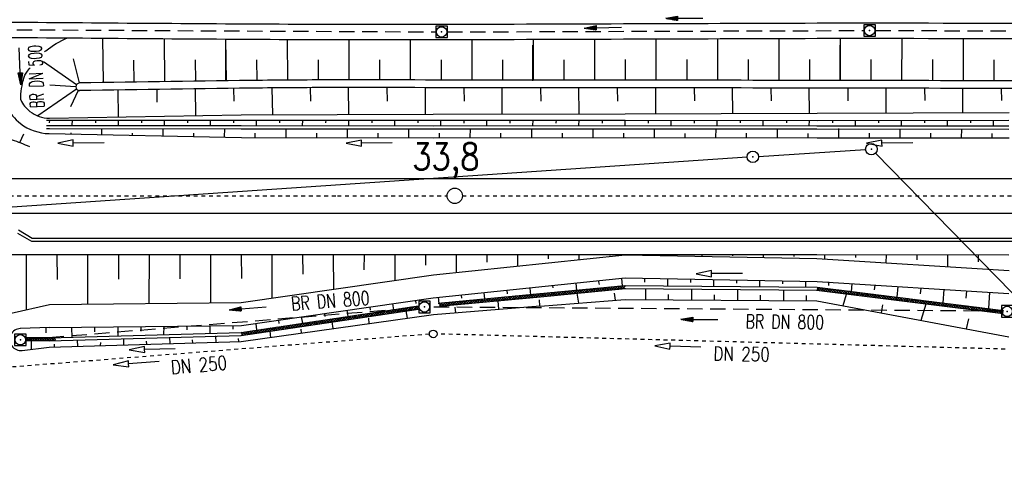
# Model space of a CAD drawing. Extents: x 0 to 1135, y 0 to 420.
# Tile 37 of 79: x 600 to 729, y 142 to 202. Entities that reach past the tile are written whole.
import ezdxf
from ezdxf.enums import TextEntityAlignment as Align

# ---------------------------------------------------------------- set-up
doc = ezdxf.new("R2010")
doc.units = 0
doc.header["$LTSCALE"] = 2
doc.header["$MEASUREMENT"] = 0
for name, pattern in [('ACAD_ISO03W100', [0.5, 0.25, -0.25]), ('ACAD_ISO10W100W', [0.5, 0.25, -0.25]), ('AUSGEZOGEN', [0]), ('GESTRICH-X2', [1.5, 1, -0.5])]:
    doc.linetypes.add(name, pattern=pattern)
doc.layers.get('0').update_dxf_attribs({"color": 8, "linetype": 'AUSGEZOGEN'})
for name, color, linetype in [('Bahnachse', 7, 'CONTINUOUS'), ('BOESCHG', 8, 'AUSGEZOGEN'), ('Boeschungen', 15, 'CONTINUOUS'), ('Dränagesystem', 15, 'CONTINUOUS'), ('FBRTOP', 8, 'AUSGEZOGEN'), ('Gleisachse', 7, 'CONTINUOUS'), ('GRENZL-BAB', 7, 'AUSGEZOGEN'), ('GRENZP-BAB', 7, 'AUSGEZOGEN'), ('Kabelanlagen', 15, 'CONTINUOUS'), ('KANAL', 200, 'GESTRICH-X2'), ('MULDE', 8, 'AUSGEZOGEN'), ('PFEIL', 200, 'CONTINUOUS'), ('PFEILTOP', 8, 'AUSGEZOGEN'), ('SCHSYMBOL', 200, 'AUSGEZOGEN'), ('TEXTO', 200, 'CONTINUOUS'), ('Tiefenentwaesserung_und_Sammell', 15, 'CONTINUOUS')]:
    doc.layers.add(name, color=color, linetype=linetype)
doc.styles.add('ROMANS', font='romans.shx', dxfattribs={"width": 0.8})

# ---------------------------------------------------------------- blocks, each defined once
blk = doc.blocks.new('*X54')
at = {"color": 0, "linetype": 'ByBlock'}
for p, q in [((-2368362, 1373092), (-2368491, 1373221)), ((-2368489, 1373334), (-2368331, 1373492)), ((-2368043, 1373091), (-2368444, 1373492)), ((-2368413, 1373092), (-2368014, 1373491)), ((-2367724, 1373090), (-2368125, 1373491)), ((-2368095, 1373091), (-2367697, 1373490)), ((-2367405, 1373089), (-2367806, 1373490)), ((-2367778, 1373090), (-2367379, 1373489)), ((-2367085, 1373088), (-2367487, 1373489)), ((-2367461, 1373089), (-2367062, 1373488)), ((-2366766, 1373087), (-2367167, 1373488)), ((-2367144, 1373088), (-2366745, 1373487)), ((-2366447, 1373086), (-2366848, 1373487)), ((-2366826, 1373087), (-2366427, 1373486)), ((-2366128, 1373085), (-2366529, 1373486)), ((-2366509, 1373086), (-2366110, 1373485)), ((-2365809, 1373084), (-2366210, 1373485)), ((-2366192, 1373085), (-2365793, 1373484)), ((-2365491, 1373084), (-2365891, 1373485)), ((-2365874, 1373084), (-2365474, 1373485)), ((-2365181, 1373093), (-2365572, 1373484)), ((-2365557, 1373084), (-2365147, 1373494)), ((-2364872, 1373102), (-2365261, 1373491)), ((-2365231, 1373092), (-2364819, 1373504)), ((-2364712, 1373260), (-2364952, 1373500)), ((-2364903, 1373101), (-2364712, 1373292))]:
    blk.add_line(p, q, dxfattribs=at)
blk = doc.blocks.new('*X55')
at = {"color": 0, "linetype": 'ByBlock'}
for p, q in [((-2293664, 1379614), (-2293220, 1380058)), ((-2293312, 1379648), (-2292868, 1380092)), ((-2292914, 1379686), (-2293281, 1380052)), ((-2292623, 1379713), (-2292990, 1380080)), ((-2292961, 1379681), (-2292517, 1380125)), ((-2292333, 1379741), (-2292700, 1380108)), ((-2292609, 1379715), (-2292165, 1380159)), ((-2292042, 1379768), (-2292409, 1380135)), ((-2292258, 1379748), (-2291814, 1380192)), ((-2291752, 1379796), (-2292119, 1380163)), ((-2291906, 1379781), (-2291462, 1380225)), ((-2291461, 1379824), (-2291828, 1380191)), ((-2291554, 1379815), (-2291110, 1380259)), ((-2291171, 1379851), (-2291537, 1380218)), ((-2290880, 1379879), (-2291247, 1380246)), ((-2291203, 1379848), (-2290759, 1380292)), ((-2290589, 1379907), (-2290956, 1380274)), ((-2290851, 1379882), (-2290515, 1380218)), ((-2290515, 1380150), (-2290666, 1380301)), ((-2307377, 1378311), (-2306933, 1378755)), ((-2307025, 1378345), (-2306581, 1378788)), ((-2306571, 1378388), (-2306938, 1378755)), ((-2306674, 1378378), (-2306230, 1378822)), ((-2306281, 1378415), (-2306648, 1378782)), ((-2305990, 1378443), (-2306357, 1378810)), ((-2306322, 1378411), (-2305878, 1378855)), ((-2305700, 1378470), (-2306066, 1378837)), ((-2305971, 1378445), (-2305527, 1378889)), ((-2305409, 1378498), (-2305776, 1378865)), ((-2305619, 1378478), (-2305175, 1378922)), ((-2305118, 1378526), (-2305485, 1378893)), ((-2305267, 1378511), (-2304823, 1378955)), ((-2304828, 1378553), (-2305195, 1378920)), ((-2304916, 1378545), (-2304472, 1378989)), ((-2304537, 1378581), (-2304904, 1378948)), ((-2304247, 1378608), (-2304613, 1378975)), ((-2304564, 1378578), (-2304120, 1379022)), ((-2303956, 1378636), (-2304323, 1379003)), ((-2304213, 1378612), (-2303769, 1379056)), ((-2303665, 1378664), (-2304032, 1379031)), ((-2303861, 1378645), (-2303417, 1379089)), ((-2303375, 1378691), (-2303742, 1379058)), ((-2303509, 1378678), (-2303066, 1379122)), ((-2303084, 1378719), (-2303451, 1379086)), ((-2302793, 1378746), (-2303160, 1379113)), ((-2303158, 1378712), (-2302714, 1379156)), ((-2302503, 1378774), (-2302870, 1379141)), ((-2302806, 1378745), (-2302362, 1379189)), ((-2302212, 1378802), (-2302579, 1379168)), ((-2302455, 1378779), (-2302011, 1379222)), ((-2301922, 1378829), (-2302289, 1379196)), ((-2302103, 1378812), (-2301659, 1379256)), ((-2301631, 1378857), (-2301998, 1379224)), ((-2301752, 1378845), (-2301308, 1379289)), ((-2301340, 1378884), (-2301707, 1379251)), ((-2301050, 1378912), (-2301417, 1379279)), ((-2301400, 1378879), (-2300956, 1379323)), ((-2300759, 1378940), (-2301126, 1379307)), ((-2301048, 1378912), (-2300604, 1379356)), ((-2300469, 1378967), (-2300836, 1379334)), ((-2300697, 1378946), (-2300253, 1379390)), ((-2300178, 1378995), (-2300545, 1379362)), ((-2300345, 1378979), (-2299901, 1379423)), ((-2299888, 1379022), (-2300255, 1379389)), ((-2299993, 1379012), (-2299549, 1379456)), ((-2299597, 1379050), (-2299964, 1379417)), ((-2299307, 1379078), (-2299673, 1379445)), ((-2299642, 1379046), (-2299198, 1379490)), ((-2299016, 1379105), (-2299383, 1379472)), ((-2299290, 1379079), (-2298846, 1379523)), ((-2298725, 1379133), (-2299092, 1379500)), ((-2298939, 1379113), (-2298495, 1379557)), ((-2298435, 1379161), (-2298802, 1379528)), ((-2298587, 1379146), (-2298143, 1379590)), ((-2298144, 1379188), (-2298511, 1379555)), ((-2298235, 1379180), (-2297791, 1379624)), ((-2297854, 1379216), (-2298221, 1379583)), ((-2297563, 1379244), (-2297930, 1379610)), ((-2297884, 1379213), (-2297440, 1379657)), ((-2297273, 1379271), (-2297639, 1379638)), ((-2297532, 1379246), (-2297088, 1379690)), ((-2296982, 1379299), (-2297349, 1379666)), ((-2297180, 1379280), (-2296736, 1379724)), ((-2296691, 1379326), (-2297058, 1379693)), ((-2296829, 1379313), (-2296385, 1379757)), ((-2296401, 1379354), (-2296768, 1379721)), ((-2296477, 1379347), (-2296033, 1379791)), ((-2296110, 1379382), (-2296477, 1379749)), ((-2295820, 1379409), (-2296187, 1379776)), ((-2296125, 1379380), (-2295681, 1379824)), ((-2295529, 1379437), (-2295896, 1379804)), ((-2295774, 1379414), (-2295330, 1379858)), ((-2295239, 1379465), (-2295605, 1379831)), ((-2295422, 1379447), (-2294978, 1379891)), ((-2294948, 1379492), (-2295315, 1379859)), ((-2295071, 1379481), (-2294627, 1379925)), ((-2294657, 1379520), (-2295024, 1379887)), ((-2294367, 1379547), (-2294734, 1379914)), ((-2294719, 1379514), (-2294275, 1379958)), ((-2294076, 1379575), (-2294443, 1379942)), ((-2294367, 1379547), (-2293923, 1379991)), ((-2293786, 1379603), (-2294153, 1379970)), ((-2294016, 1379581), (-2293572, 1380025)), ((-2293495, 1379630), (-2293862, 1379997)), ((-2293205, 1379658), (-2293571, 1380025)), ((-2314796, 1377892), (-2314668, 1378021)), ((-2314500, 1377725), (-2314785, 1378010)), ((-2314720, 1377651), (-2314643, 1377727)), ((-2314708, 1377615), (-2314716, 1377623)), ((-2314643, 1377727), (-2314316, 1378054)), ((-2314418, 1377643), (-2314500, 1377725)), ((-2314178, 1377721), (-2314494, 1378037)), ((-2314409, 1377643), (-2314329, 1377723)), ((-2314329, 1377723), (-2313965, 1378087)), ((-2313856, 1377717), (-2314203, 1378065)), ((-2314127, 1377670), (-2314178, 1377721)), ((-2314057, 1377677), (-2314015, 1377719)), ((-2314015, 1377719), (-2313613, 1378121)), ((-2313546, 1377725), (-2313913, 1378092)), ((-2313836, 1377698), (-2313856, 1377717)), ((-2313705, 1377710), (-2313700, 1377715)), ((-2313700, 1377715), (-2313261, 1378154)), ((-2313255, 1377753), (-2313622, 1378120)), ((-2313354, 1377744), (-2312910, 1378188)), ((-2312965, 1377781), (-2313332, 1378148)), ((-2312674, 1377808), (-2313041, 1378175)), ((-2313002, 1377777), (-2312558, 1378221)), ((-2312383, 1377836), (-2312750, 1378203)), ((-2312651, 1377810), (-2312207, 1378254)), ((-2312093, 1377863), (-2312460, 1378230)), ((-2312299, 1377844), (-2311855, 1378288)), ((-2311802, 1377891), (-2312169, 1378258)), ((-2311947, 1377877), (-2311504, 1378321)), ((-2311512, 1377919), (-2311879, 1378285)), ((-2311596, 1377911), (-2311152, 1378354)), ((-2311221, 1377946), (-2311588, 1378313)), ((-2310930, 1377974), (-2311297, 1378341)), ((-2311244, 1377944), (-2310800, 1378388)), ((-2310640, 1378001), (-2311007, 1378368)), ((-2310893, 1377977), (-2310449, 1378421)), ((-2310349, 1378029), (-2310716, 1378396)), ((-2310541, 1378011), (-2310097, 1378455)), ((-2310059, 1378057), (-2310426, 1378423)), ((-2310190, 1378044), (-2309746, 1378488)), ((-2309768, 1378084), (-2310135, 1378451)), ((-2309477, 1378112), (-2309844, 1378479)), ((-2309838, 1378077), (-2309394, 1378521)), ((-2309187, 1378139), (-2309554, 1378506)), ((-2309486, 1378111), (-2309042, 1378555)), ((-2308896, 1378167), (-2309263, 1378534)), ((-2309135, 1378144), (-2308691, 1378588)), ((-2308606, 1378194), (-2308973, 1378561)), ((-2308783, 1378178), (-2308339, 1378622)), ((-2308315, 1378222), (-2308682, 1378589)), ((-2308432, 1378211), (-2307988, 1378655)), ((-2308024, 1378250), (-2308391, 1378617)), ((-2307734, 1378277), (-2308101, 1378644)), ((-2308080, 1378244), (-2307636, 1378688)), ((-2307443, 1378305), (-2307810, 1378672)), ((-2307728, 1378278), (-2307285, 1378722)), ((-2307153, 1378332), (-2307520, 1378699)), ((-2306862, 1378360), (-2307229, 1378727))]:
    blk.add_line(p, q, dxfattribs=at)
blk = doc.blocks.new('*X56')
at = {"color": 0, "linetype": 'ByBlock'}
for p, q in [((-2265516, 1380080), (-2265504, 1380091)), ((-2265516, 1379761), (-2265221, 1380056)), ((-2264831, 1379605), (-2265292, 1380065)), ((-2265195, 1379650), (-2265516, 1379970)), ((-2265296, 1379663), (-2264938, 1380021)), ((-2265013, 1379627), (-2264655, 1379986)), ((-2264468, 1379559), (-2264928, 1380020)), ((-2264730, 1379592), (-2264372, 1379950)), ((-2264104, 1379514), (-2264565, 1379974)), ((-2264447, 1379557), (-2264089, 1379915)), ((-2263741, 1379468), (-2264201, 1379929)), ((-2264165, 1379521), (-2263806, 1379880)), ((-2263882, 1379486), (-2263523, 1379844)), ((-2263377, 1379423), (-2263838, 1379884)), ((-2263599, 1379451), (-2263240, 1379809)), ((-2263014, 1379378), (-2263474, 1379838)), ((-2263316, 1379415), (-2262958, 1379774)), ((-2262650, 1379332), (-2263111, 1379793)), ((-2263033, 1379380), (-2262675, 1379738)), ((-2262750, 1379345), (-2262392, 1379703)), ((-2262286, 1379287), (-2262747, 1379747)), ((-2262467, 1379309), (-2262109, 1379668)), ((-2261923, 1379242), (-2262384, 1379702)), ((-2262184, 1379274), (-2261826, 1379633)), ((-2261559, 1379196), (-2262020, 1379657)), ((-2261901, 1379239), (-2261543, 1379597)), ((-2261196, 1379151), (-2261656, 1379611)), ((-2261619, 1379204), (-2261260, 1379562)), ((-2261336, 1379168), (-2260977, 1379527)), ((-2260832, 1379105), (-2261293, 1379566)), ((-2261053, 1379133), (-2260694, 1379491)), ((-2260469, 1379060), (-2260929, 1379521)), ((-2260770, 1379098), (-2260412, 1379456)), ((-2260105, 1379015), (-2260566, 1379475)), ((-2260487, 1379062), (-2260129, 1379421)), ((-2260204, 1379027), (-2259846, 1379385)), ((-2259741, 1378969), (-2260202, 1379430)), ((-2259921, 1378992), (-2259563, 1379350)), ((-2259378, 1378924), (-2259839, 1379384)), ((-2259638, 1378956), (-2259280, 1379315)), ((-2259014, 1378879), (-2259475, 1379339)), ((-2259355, 1378921), (-2258997, 1379279)), ((-2258651, 1378833), (-2259111, 1379294)), ((-2259073, 1378886), (-2258714, 1379244)), ((-2258790, 1378850), (-2258431, 1379209)), ((-2258287, 1378788), (-2258748, 1379248)), ((-2258507, 1378815), (-2258148, 1379174)), ((-2257924, 1378742), (-2258384, 1379203)), ((-2258224, 1378780), (-2257865, 1379138)), ((-2257560, 1378697), (-2258021, 1379158)), ((-2257941, 1378745), (-2257583, 1379103)), ((-2257658, 1378709), (-2257300, 1379068)), ((-2257196, 1378652), (-2257657, 1379112)), ((-2257375, 1378674), (-2257017, 1379032)), ((-2256833, 1378606), (-2257294, 1379067)), ((-2257092, 1378639), (-2256734, 1378997)), ((-2256469, 1378561), (-2256930, 1379022)), ((-2256809, 1378603), (-2256451, 1378962)), ((-2256106, 1378516), (-2256566, 1378976)), ((-2256526, 1378568), (-2256168, 1378926)), ((-2256244, 1378533), (-2255885, 1378891)), ((-2255742, 1378470), (-2256203, 1378931)), ((-2255961, 1378497), (-2255602, 1378856)), ((-2255379, 1378425), (-2255839, 1378885)), ((-2255678, 1378462), (-2255319, 1378821)), ((-2255015, 1378379), (-2255476, 1378840)), ((-2255395, 1378427), (-2255037, 1378785)), ((-2254651, 1378334), (-2255112, 1378795)), ((-2255112, 1378392), (-2254754, 1378750)), ((-2254829, 1378356), (-2254471, 1378715)), ((-2254288, 1378289), (-2254749, 1378749)), ((-2254546, 1378321), (-2254188, 1378679)), ((-2253924, 1378243), (-2254385, 1378704)), ((-2254263, 1378286), (-2253905, 1378644)), ((-2253561, 1378198), (-2254021, 1378659)), ((-2253980, 1378250), (-2253622, 1378609)), ((-2253698, 1378215), (-2253339, 1378573)), ((-2253197, 1378153), (-2253658, 1378613)), ((-2253415, 1378180), (-2253056, 1378538)), ((-2252834, 1378107), (-2253294, 1378568)), ((-2253132, 1378144), (-2252773, 1378503)), ((-2252470, 1378062), (-2252931, 1378522)), ((-2252849, 1378109), (-2252490, 1378467)), ((-2252107, 1378016), (-2252567, 1378477)), ((-2252566, 1378074), (-2252208, 1378432)), ((-2252283, 1378038), (-2251925, 1378397)), ((-2251743, 1377971), (-2252204, 1378432)), ((-2252000, 1378003), (-2251642, 1378362)), ((-2251379, 1377926), (-2251840, 1378386)), ((-2251717, 1377968), (-2251359, 1378326)), ((-2251016, 1377880), (-2251476, 1378341)), ((-2251434, 1377933), (-2251076, 1378291)), ((-2251152, 1377897), (-2250793, 1378256)), ((-2250652, 1377835), (-2251113, 1378296)), ((-2250869, 1377862), (-2250510, 1378220)), ((-2250289, 1377790), (-2250749, 1378250)), ((-2250586, 1377827), (-2250227, 1378185)), ((-2249925, 1377744), (-2250386, 1378205)), ((-2250303, 1377791), (-2249944, 1378150)), ((-2249562, 1377699), (-2250022, 1378159)), ((-2250020, 1377756), (-2249662, 1378114)), ((-2249737, 1377721), (-2249379, 1378079)), ((-2249198, 1377653), (-2249659, 1378114)), ((-2249454, 1377685), (-2249096, 1378044)), ((-2248834, 1377608), (-2249295, 1378069)), ((-2249171, 1377650), (-2248813, 1378009)), ((-2248471, 1377563), (-2248931, 1378023)), ((-2248888, 1377615), (-2248530, 1377973)), ((-2248605, 1377580), (-2248247, 1377938)), ((-2248107, 1377517), (-2248568, 1377978)), ((-2248323, 1377544), (-2247964, 1377903)), ((-2247744, 1377472), (-2248204, 1377933)), ((-2248040, 1377509), (-2247681, 1377867)), ((-2247380, 1377427), (-2247841, 1377887)), ((-2247757, 1377474), (-2247398, 1377832)), ((-2247017, 1377381), (-2247477, 1377842)), ((-2247474, 1377438), (-2247116, 1377797)), ((-2247191, 1377403), (-2246833, 1377761)), ((-2246653, 1377336), (-2247114, 1377796)), ((-2246908, 1377368), (-2246550, 1377726)), ((-2246289, 1377290), (-2246750, 1377751)), ((-2246625, 1377332), (-2246267, 1377691)), ((-2245926, 1377245), (-2246386, 1377706)), ((-2246342, 1377297), (-2245984, 1377655)), ((-2246059, 1377262), (-2245701, 1377620)), ((-2245562, 1377200), (-2246023, 1377660)), ((-2245777, 1377226), (-2245418, 1377585)), ((-2245199, 1377154), (-2245659, 1377615)), ((-2245494, 1377191), (-2245135, 1377550)), ((-2244835, 1377109), (-2245296, 1377570)), ((-2245211, 1377156), (-2244852, 1377514)), ((-2244472, 1377064), (-2244932, 1377524)), ((-2244928, 1377121), (-2244569, 1377479)), ((-2244108, 1377018), (-2244569, 1377479)), ((-2244645, 1377085), (-2244287, 1377444)), ((-2244362, 1377050), (-2244004, 1377408)), ((-2243744, 1376973), (-2244205, 1377433)), ((-2244079, 1377015), (-2243721, 1377373)), ((-2243381, 1376928), (-2243841, 1377388)), ((-2243796, 1376979), (-2243438, 1377338)), ((-2243513, 1376944), (-2243155, 1377302)), ((-2243017, 1376882), (-2243478, 1377343)), ((-2243230, 1376909), (-2242872, 1377267)), ((-2242654, 1376837), (-2243114, 1377297)), ((-2242948, 1376873), (-2242589, 1377232)), ((-2242292, 1376793), (-2242751, 1377252)), ((-2242665, 1376838), (-2242306, 1377197)), ((-2241970, 1376789), (-2242387, 1377207)), ((-2242382, 1376803), (-2242023, 1377161)), ((-2242290, 1376791), (-2242292, 1376793)), ((-2242099, 1376768), (-2242076, 1376791)), ((-2242076, 1376791), (-2241741, 1377126)), ((-2241647, 1376785), (-2242024, 1377161)), ((-2241927, 1376746), (-2241970, 1376789)), ((-2241816, 1376732), (-2241762, 1376786)), ((-2241762, 1376786), (-2241458, 1377091)), ((-2241325, 1376781), (-2241660, 1377116)), ((-2241563, 1376701), (-2241647, 1376785)), ((-2241533, 1376697), (-2241448, 1376782)), ((-2241448, 1376782), (-2241272, 1376958)), ((-2241294, 1376750), (-2241325, 1376781)), ((-2241252, 1377026), (-2241296, 1377070))]:
    blk.add_line(p, q, dxfattribs=at)
blk = doc.blocks.new('GST')
at = {"color": 0}
blk.add_circle((0, 0), 0.75, dxfattribs=at)
blk.add_point((0, 0), dxfattribs=at)
blk = doc.blocks.new('20')
blk.add_lwpolyline([(-0.75, -0.75), (0.75, -0.75), (0.75, 0.75), (-0.75, 0.75)], close=True)
blk.add_circle((0, 0), 0.676)
blk.add_point((0, 0))
blk = doc.blocks.new('PFEIL2')
at = {"color": 0}
for p, q in [((0.88, 0), (-2.4, -0.01)), ((0.88, -0.27), (0.88, 0.28)), ((0.88, 0.28), (2.43, 0.01)), ((0.91, 0.27), (0.88, 0.26)), ((0.97, 0.26), (0.88, 0.25)), ((1.02, 0.25), (0.88, 0.23)), ((1.07, 0.24), (0.88, 0.21)), ((1.13, 0.23), (0.88, 0.19)), ((1.18, 0.22), (0.88, 0.17)), ((1.24, 0.21), (0.88, 0.15)), ((1.29, 0.21), (0.88, 0.14)), ((1.34, 0.2), (0.88, 0.12)), ((1.4, 0.19), (0.88, 0.1)), ((1.45, 0.18), (0.88, 0.08)), ((1.51, 0.17), (0.88, 0.06)), ((1.56, 0.16), (0.88, 0.04)), ((1.61, 0.15), (0.88, 0.02)), ((1.67, 0.14), (0.88, 0.01)), ((1.72, 0.13), (0.88, -0.01)), ((1.78, 0.12), (0.88, -0.03)), ((1.83, 0.11), (0.88, -0.05)), ((1.88, 0.1), (0.88, -0.07)), ((1.94, 0.09), (0.88, -0.09)), ((2.05, 0.08), (0.88, -0.12)), ((1.99, 0.08), (0.88, -0.11)), ((2.1, 0.07), (0.88, -0.14)), ((2.15, 0.06), (0.88, -0.16)), ((2.21, 0.05), (0.88, -0.18)), ((2.26, 0.04), (0.88, -0.2)), ((2.32, 0.03), (0.88, -0.22)), ((2.37, 0.02), (0.88, -0.23)), ((2.42, 0.01), (0.88, -0.25)), ((2.43, 0.01), (0.88, -0.27))]:
    blk.add_line(p, q, dxfattribs=at)

msp = doc.modelspace()

# ---------------------------------------------------------------- linework, layer by layer
at = {"layer": 'Bahnachse', "linetype": 'ACAD_ISO10W100W'}
for p, q in [((558.11, 179), (642.06, 178.99)), ((641.83, 179.02), (656.11, 179.01)), ((658.11, 179.01), (756.11, 179.01))]:
    msp.add_line(p, q, dxfattribs=at)
at = {"layer": 'Bahnachse', "linetype": 'Continuous'}
msp.add_circle((657.11, 179.01), 1, dxfattribs=at)
at = {"layer": 'BOESCHG'}
for p, q in [((611.23, 199.57), (611.32, 193.77)), ((619.24, 199.51), (619.32, 193.9)), ((627.25, 199.45), (627.32, 194)), ((635.28, 199.41), (635.32, 194.09)), ((643.32, 199.38), (643.32, 194.12)), ((651.32, 199.37), (651.32, 194.11)), ((659.32, 199.39), (659.32, 194.1)), ((667.32, 199.42), (667.32, 194.1)), ((675.32, 199.44), (675.32, 194.09)), ((683.32, 199.47), (683.32, 194.08)), ((691.33, 199.5), (691.32, 194.07)), ((699.33, 199.53), (699.32, 194.06)), ((707.33, 199.56), (707.32, 194.05)), ((715.33, 199.55), (715.32, 194.03)), ((723.33, 199.53), (723.32, 194.02)), ((607.82, 193.48), (603.55, 196.5)), ((608.22, 193.72), (607.44, 196.89)), ((615.28, 196.69), (615.32, 193.84)), ((623.28, 196.72), (623.32, 193.95)), ((631.29, 196.74), (631.32, 194.05)), ((639.31, 196.75), (639.32, 194.11)), ((647.32, 196.74), (647.32, 194.11)), ((655.32, 196.74), (655.32, 194.11)), ((663.32, 196.75), (663.32, 194.1)), ((671.32, 196.76), (671.32, 194.09)), ((679.32, 196.77), (679.32, 194.09)), ((687.32, 196.78), (687.32, 194.08)), ((695.32, 196.79), (695.32, 194.07)), ((703.32, 196.8), (703.32, 194.05)), ((711.32, 196.8), (711.32, 194.04)), ((719.32, 196.78), (719.32, 194.03)), ((727.32, 196.76), (727.32, 194.01)), ((607.84, 192.93), (602.79, 189.43)), ((607.75, 193.21), (604.36, 193.44)), ((608.05, 192.76), (607.07, 190.62)), ((600.45, 185.96), (600.99, 187.09))]:
    msp.add_line(p, q, dxfattribs=at)
for points in [[(240.26, 195.62, 0.000002), (211.79, 195.53, 0.000005), (200.5, 195.49, 0.000082)], [(603.68, 197.78, -0.007708), (603.85, 197.92, -0.059758), (606.65, 199.61)], [(600.57, 191.51, -0.010293), (600.58, 192, -0.018035), (600.6, 192.28, -0.023815), (600.81, 193.7, -0.037098), (601.06, 194.59, -0.07459), (601.35, 195.13, -0.005686), (601.79, 195.7, -0.046977)], [(950, 194.11, -0.000062), (944.05, 194.11, -0.000051), (908.76, 194.11, 0.00005), (873.48, 194.11, 0.000035), (863.09, 194.11, 0.000013), (835.79, 194.1, 0.000884), (793.87, 194.02, -0.001074), (759.36, 193.96, -0.000441), (735.64, 193.99, 0.000214), (686.79, 194.08, 0.000149), (685.77, 194.08, 0.000003), (642.45, 194.12, 0.003086), (632.05, 194.06, 0.001346), (608.22, 193.72)], [(950, 193.11, -0.000062), (944.05, 193.11, -0.000051), (908.77, 193.11, 0.00005), (873.48, 193.11, 0.000035), (863.09, 193.11, 0.000013), (835.79, 193.1, 0.000884), (793.87, 193.02, -0.001074), (759.36, 192.96, -0.000441), (735.64, 192.99, 0.000214), (686.79, 193.08, 0.000149), (685.77, 193.08, 0.000004), (642.45, 193.12, 0.003086), (632.06, 193.06, 0.001346), (608.23, 192.72)], [(588.28, 187.15), (591.11, 187.2), (594.27, 187.26, -0.043147), (594.75, 187.23, -0.006268), (598.06, 186.68, -0.036892), (599.44, 186.32, -0.021642), (601.71, 185.44)]]:
    msp.add_lwpolyline(points, format="xyb", dxfattribs=at)
msp.add_arc((608.25, 193.22), 0.501, 93.6168, 267.706, dxfattribs=at)
at = {"layer": 'Boeschungen', "linetype": 'Continuous'}
for p, q in [((627.29, 194.03), (627.28, 198.68)), ((667.29, 194.02), (667.29, 198.67)), ((707.3, 194.01), (707.29, 198.66)), ((613.3, 189.28), (613.28, 192.81)), ((618.29, 192.88), (618.32, 191.24)), ((623.28, 193.03), (623.35, 189.46)), ((628.28, 193.02), (628.32, 191.33)), ((633.28, 193.08), (633.35, 189.58)), ((638.28, 193.11), (638.32, 191.33)), ((643.3, 189.61), (643.28, 193.12)), ((648.28, 193.11), (648.32, 191.34)), ((653.3, 189.65), (653.28, 193.11)), ((658.28, 193.11), (658.32, 191.35)), ((663.3, 189.66), (663.28, 193.1)), ((668.28, 193.1), (668.32, 191.36)), ((673.31, 189.72), (673.28, 193.09)), ((678.28, 193.09), (678.32, 191.37)), ((683.31, 189.73), (683.29, 193.08)), ((688.28, 193.08), (688.32, 191.38)), ((693.31, 189.74), (693.29, 193.07)), ((698.29, 193.06), (698.32, 191.39)), ((703.31, 189.8), (703.29, 193.06)), ((708.29, 193.05), (708.32, 191.4)), ((713.31, 189.81), (713.29, 193.04)), ((718.29, 193.03), (718.32, 191.42)), ((723.31, 189.82), (723.29, 193.02)), ((728.29, 193.01), (728.32, 191.43)), ((704.31, 189.79), (729.31, 189.87)), ((603.92, 188.89), (604.3, 188.89)), ((604.3, 188.89), (604.29, 188.54)), ((604.3, 188.89), (629.3, 188.86)), ((604.32, 189.12), (629.3, 189.56)), ((607.29, 188.16), (607.3, 188.91)), ((610.3, 188.88), (610.29, 188.53)), ((613.29, 188.16), (613.3, 188.91)), ((616.3, 188.88), (616.29, 188.53)), ((619.29, 188.15), (619.3, 188.9)), ((622.3, 188.88), (622.29, 188.53)), ((625.29, 188.15), (625.3, 188.9)), ((628.3, 188.87), (628.29, 188.52)), ((629.3, 189.56), (654.3, 189.64)), ((629.3, 188.86), (654.3, 188.89)), ((631.29, 188.15), (631.3, 188.9)), ((634.3, 188.87), (634.29, 188.52)), ((637.29, 188.14), (637.3, 188.89)), ((640.3, 188.86), (640.29, 188.51)), ((643.29, 188.14), (643.3, 188.89)), ((646.3, 188.86), (646.29, 188.51)), ((649.29, 188.13), (649.3, 188.88)), ((652.3, 188.86), (652.29, 188.51)), ((654.3, 189.64), (679.31, 189.71)), ((654.3, 188.89), (679.3, 188.86)), ((655.29, 188.18), (655.3, 188.88)), ((658.3, 188.85), (658.29, 188.5)), ((661.29, 188.18), (661.3, 188.88)), ((664.3, 188.85), (664.29, 188.5)), ((667.29, 188.17), (667.3, 188.87)), ((670.3, 188.9), (670.29, 188.5)), ((673.29, 188.17), (673.3, 188.87)), ((676.3, 188.89), (676.29, 188.49)), ((679.29, 188.16), (679.3, 188.86)), ((679.3, 188.86), (704.3, 188.84)), ((679.31, 189.71), (704.31, 189.79)), ((682.3, 188.89), (682.29, 188.49)), ((685.29, 188.16), (685.3, 188.86)), ((688.3, 188.88), (688.29, 188.48)), ((691.29, 188.16), (691.3, 188.86)), ((694.3, 188.88), (694.3, 188.53)), ((697.29, 188.15), (697.3, 188.85)), ((700.3, 188.88), (700.3, 188.53)), ((703.29, 188.15), (703.3, 188.85)), ((704.3, 188.84), (729.3, 188.87)), ((706.3, 188.87), (706.3, 188.52)), ((709.29, 188.15), (709.3, 188.85)), ((712.3, 188.87), (712.3, 188.52)), ((715.29, 188.14), (715.3, 188.84)), ((718.3, 188.87), (718.3, 188.52)), ((721.29, 188.14), (721.3, 188.84)), ((724.3, 188.86), (724.3, 188.51)), ((727.29, 188.13), (727.3, 188.83)), ((603.92, 188.19), (604.29, 188.19)), ((603.92, 187.79), (604.34, 187.79)), ((604.29, 188.19), (629.29, 188.16)), ((604.34, 187.79), (629.29, 187.76)), ((611.13, 186.98), (611.14, 187.78)), ((619.13, 186.82), (619.14, 187.75)), ((627.13, 186.66), (627.14, 187.78)), ((629.29, 188.16), (654.29, 188.14)), ((629.29, 187.76), (654.29, 187.74)), ((635.13, 186.61), (635.14, 187.76)), ((643.13, 186.59), (643.14, 187.74)), ((651.13, 186.62), (651.14, 187.77)), ((654.29, 188.14), (679.29, 188.16)), ((654.29, 187.74), (679.29, 187.76)), ((659.13, 186.6), (659.14, 187.75)), ((667.13, 186.57), (667.14, 187.77)), ((675.13, 186.6), (675.14, 187.75)), ((679.29, 188.16), (704.29, 188.14)), ((679.29, 187.76), (704.29, 187.74)), ((683.13, 186.58), (683.14, 187.73)), ((691.13, 186.61), (691.14, 187.76)), ((699.13, 186.59), (699.14, 187.74)), ((704.29, 188.14), (729.29, 188.12)), ((704.29, 187.74), (729.29, 187.72)), ((707.13, 186.57), (707.14, 187.77)), ((715.13, 186.59), (715.14, 187.74)), ((723.13, 186.57), (723.14, 187.72)), ((604.28, 187.12), (629.33, 186.61)), ((607.42, 186.29), (605.42, 185.88)), ((607.13, 187.06), (607.13, 187.21)), ((607.42, 185.89), (607.42, 186.29)), ((615.13, 186.9), (615.13, 187.19)), ((623.13, 186.74), (623.13, 187.17)), ((629.33, 186.61), (654.33, 186.59)), ((631.13, 186.6), (631.13, 187.2)), ((639.13, 186.62), (639.13, 187.17)), ((644.95, 186.28), (642.95, 185.87)), ((644.95, 185.88), (644.95, 186.28)), ((647.13, 186.6), (647.13, 187.2)), ((654.33, 186.59), (679.33, 186.61)), ((655.13, 186.58), (655.13, 187.18)), ((663.13, 186.61), (663.13, 187.16)), ((671.13, 186.59), (671.13, 187.19)), ((679.13, 186.62), (679.13, 187.17)), ((679.33, 186.61), (704.33, 186.59)), ((687.13, 186.59), (687.13, 187.14)), ((695.13, 186.57), (695.13, 187.17)), ((703.13, 186.6), (703.13, 187.15)), ((704.33, 186.59), (729.33, 186.57)), ((712.76, 186.28), (710.76, 185.87)), ((711.13, 186.58), (711.13, 187.18)), ((712.76, 185.88), (712.76, 186.28)), ((719.13, 186.61), (719.13, 187.16)), ((727.13, 186.59), (727.13, 187.14)), ((605.42, 185.88), (607.42, 185.49)), ((611.42, 185.91), (607.42, 185.89)), ((607.42, 185.49), (607.42, 185.89)), ((642.95, 185.87), (644.95, 185.48)), ((648.95, 185.91), (644.95, 185.88)), ((644.95, 185.48), (644.95, 185.88)), ((710.76, 185.87), (712.77, 185.48)), ((716.76, 185.9), (712.76, 185.88)), ((712.77, 185.48), (712.76, 185.88)), ((599.29, 171.38), (604.29, 171.34)), ((601.29, 171.36), (601.27, 164.16)), ((604.29, 171.34), (629.29, 171.36)), ((605.29, 171.38), (605.31, 168.08)), ((609.29, 171.34), (609.28, 164.89)), ((613.29, 171.36), (613.31, 168.16)), ((617.29, 171.37), (617.28, 164.97)), ((621.29, 171.33), (621.31, 168.18)), ((625.29, 171.35), (625.28, 165.05)), ((629.29, 171.36), (654.29, 171.34)), ((629.29, 171.36), (629.31, 168.21)), ((633.29, 171.38), (633.29, 165.68)), ((637.29, 171.34), (637.32, 168.79)), ((641.29, 171.35), (641.3, 166.8)), ((645.29, 171.37), (645.27, 169.37)), ((649.29, 171.33), (649.31, 167.98)), ((653.29, 171.35), (653.28, 169.95)), ((654.29, 171.34), (679.29, 171.36)), ((654.32, 168.69), (679.29, 171.31)), ((657.29, 171.36), (657.27, 169.01)), ((661.29, 171.33), (661.28, 170.38)), ((665.29, 171.34), (665.28, 169.84)), ((669.29, 171.35), (669.29, 170.8)), ((673.29, 171.37), (673.28, 170.67)), ((677.29, 171.33), (677.29, 171.23)), ((679.29, 171.36), (704.29, 171.34)), ((679.29, 171.31), (704.29, 170.84)), ((681.29, 171.35), (681.29, 171.25)), ((685.29, 171.36), (685.29, 171.26)), ((689.29, 171.32), (689.29, 171.12)), ((693.29, 171.34), (693.29, 171.19)), ((697.29, 171.35), (697.29, 170.95)), ((701.29, 171.32), (701.29, 171.12)), ((704.29, 171.34), (729.29, 171.32)), ((704.29, 170.84), (729.32, 169.27)), ((705.29, 171.33), (705.29, 170.78)), ((709.29, 171.35), (709.29, 170.95)), ((713.29, 171.31), (713.28, 170.26)), ((717.29, 171.32), (717.29, 170.67)), ((721.29, 171.34), (721.28, 169.79)), ((725.29, 171.35), (725.28, 170.4)), ((629.28, 165.11), (654.32, 168.69)), ((654.29, 165.69), (679.31, 168.31)), ((678.81, 168.22), (678.9, 167.27)), ((679.31, 168.31), (704.31, 167.84)), ((681.81, 168.24), (681.81, 167.74)), ((684.81, 168.21), (684.8, 167.26)), ((687.81, 168.14), (687.81, 167.69)), ((690.57, 169.27), (688.57, 168.86)), ((688.57, 168.86), (690.57, 168.47)), ((690.57, 168.87), (690.57, 169.27)), ((694.57, 168.89), (690.57, 168.87)), ((690.57, 168.47), (690.57, 168.87)), ((690.81, 168.11), (690.8, 167.21)), ((693.81, 168.03), (693.81, 167.63)), ((666.9, 166.98), (666.99, 166.12)), ((668.24, 166.26), (679.3, 167.31)), ((668.28, 165.86), (679.34, 166.92)), ((669.85, 167.3), (669.9, 167)), ((672.86, 167.62), (672.95, 166.67)), ((675.81, 167.95), (675.91, 167.44)), ((679.3, 167.31), (704.3, 167.09)), ((679.3, 166.91), (704.3, 166.69)), ((681.95, 166.89), (681.94, 165.49)), ((687.95, 166.84), (687.94, 165.49)), ((693.95, 166.78), (693.94, 165.43)), ((696.81, 168.01), (696.8, 167.16)), ((699.81, 167.93), (699.81, 167.53)), ((702.81, 167.9), (702.8, 167.1)), ((704.3, 167.09), (728.58, 164.06)), ((704.31, 167.84), (729.3, 166.27)), ((705.81, 167.78), (705.81, 167.33)), ((708.81, 167.55), (708.75, 166.55)), ((711.81, 167.37), (711.75, 166.77)), ((714.81, 167.2), (714.69, 165.8)), ((717.8, 166.97), (717.75, 166.22)), ((720.8, 166.79), (720.69, 165.04)), ((629.31, 162.11), (654.29, 165.69)), ((654.94, 165.78), (655.03, 164.98)), ((654.96, 165), (668.24, 166.26)), ((655.1, 164.61), (668.28, 165.86)), ((657.94, 166.06), (657.99, 165.65)), ((660.9, 166.38), (660.99, 165.58)), ((663.9, 166.7), (663.94, 166.25)), ((668.23, 164.63), (679.29, 165.51)), ((673.29, 165.03), (673.07, 166.31)), ((678.04, 165.41), (677.9, 166.3)), ((679.29, 165.51), (704.29, 165.34)), ((684.94, 165.51), (684.94, 166.16)), ((690.94, 165.46), (690.94, 166.11)), ((696.94, 165.41), (696.94, 166.06)), ((699.95, 166.73), (699.94, 165.38)), ((702.94, 165.35), (702.94, 166)), ((704.25, 166.69), (728.53, 163.66)), ((707.72, 164.69), (708.14, 166.21)), ((723.75, 166.62), (723.69, 165.67)), ((726.75, 166.44), (726.63, 164.34)), ((599.32, 163.73), (604.33, 164.84)), ((604.33, 164.84), (629.28, 165.11)), ((629.3, 161.21), (652.4, 164.66)), ((629.3, 160.81), (652.4, 164.25)), ((654.32, 163.54), (668.23, 164.66)), ((657.24, 163.77), (657.17, 164.51)), ((662.83, 164.23), (662.75, 165.34)), ((668.2, 164.66), (668.16, 165.44)), ((704.29, 165.34), (729.3, 160.62)), ((712.7, 163.75), (712.88, 164.78)), ((717.86, 162.78), (718.51, 164.91)), ((629.29, 160.01), (654.32, 163.54)), ((723.77, 161.66), (724.06, 162.99)), ((604.3, 161.84), (600.52, 161.7)), ((604.3, 161.84), (629.31, 162.11)), ((607.2, 161.86), (607.24, 160.56)), ((610.2, 161.88), (610.2, 161.28)), ((613.2, 161.91), (613.24, 160.76)), ((616.2, 161.98), (616.2, 161.38)), ((619.2, 162), (619.19, 160.9)), ((622.21, 162.03), (622.2, 161.53)), ((625.21, 162.05), (625.2, 161.1)), ((628.21, 162.07), (628.2, 161.62)), ((631.21, 162.34), (631.3, 161.54)), ((604.31, 160.49), (601.3, 160.5)), ((604.29, 160.49), (629.3, 161.21)), ((604.29, 160.09), (629.29, 160.81)), ((613.94, 160.35), (613.98, 159.55)), ((619.94, 160.55), (619.98, 159.75)), ((625.94, 160.74), (625.99, 159.89)), ((628.99, 160.01), (628.94, 160.42)), ((600.76, 158.86), (604.28, 159.29)), ((604.31, 160.09), (601.3, 160.1)), ((601.98, 159.01), (601.99, 160.09)), ((604.28, 159.29), (629.29, 160.01)), ((604.98, 159.33), (604.98, 159.68)), ((607.94, 160.15), (607.98, 159.4)), ((610.98, 159.48), (610.99, 159.88)), ((616.7, 159.38), (614.71, 158.94)), ((616.71, 158.98), (616.7, 159.38)), ((620.71, 159.07), (616.71, 158.98)), ((616.98, 159.67), (616.94, 160.07)), ((622.99, 159.82), (622.94, 160.22)), ((614.71, 158.94), (616.72, 158.58)), ((616.72, 158.58), (616.71, 158.98))]:
    msp.add_line(p, q, dxfattribs=at)
at = {"layer": 'Boeschungen'}
msp.add_line((603.84, 161.82), (603.86, 161.16), dxfattribs=at)
msp.add_lwpolyline([(598.76, 190.67, 0.121182), (600.54, 188.44, 0.160349), (604.28, 187.12, 0.160349)], format="xyb", dxfattribs=at)
at = {"layer": 'Boeschungen', "linetype": 'Continuous'}
msp.add_arc((600.57, 160.28), 1.43, 92.0335, 277.4787, dxfattribs=at)
at = {"layer": 'Dränagesystem', "linetype": 'ACAD_ISO03W100'}
for p, q in [((653.81, 160.97), (578.71, 155.06)), ((728.8, 159.02), (654.8, 161))]:
    msp.add_line(p, q, dxfattribs=at)
at = {"layer": 'Dränagesystem', "linetype": 'Continuous'}
for p, q in [((685.17, 159.81), (683.15, 159.47)), ((683.15, 159.47), (685.14, 159.01)), ((685.14, 159.01), (685.15, 159.41)), ((685.15, 159.41), (685.17, 159.81)), ((689.15, 159.29), (685.15, 159.41)), ((614.59, 157.51), (612.62, 156.96)), ((612.62, 156.96), (614.65, 156.71)), ((614.62, 157.11), (614.59, 157.51)), ((618.61, 157.41), (614.62, 157.11)), ((614.65, 156.71), (614.62, 157.11))]:
    msp.add_line(p, q, dxfattribs=at)
msp.add_circle((654.3, 161.01), 0.5, dxfattribs=at)
at = {"layer": 'FBRTOP', "const_width": 0.5}
for points in [[(159.51, 218.37, 0.000005), (172.01, 218.37, 0.000002), (185.99, 218.37, 0.000002), (197.01, 218.37, 0.000005), (209.51, 218.37, -0.000006), (222.01, 218.37, -0.000002), (236.98, 218.37, -0.000002), (247.01, 218.37)], [(250.48, 222.37, -0.000002), (263.66, 222.37, -0.000002), (272.01, 222.37, -0.000033)], [(159.51, 222.37, 0.000005), (172.01, 222.37, 0.000002), (185.99, 222.37, 0.000002), (197.01, 222.37, 0.000005), (209.51, 222.37, -0.000006), (222.01, 222.37, -0.000002), (236.98, 222.37, -0.000003), (247.01, 222.37)], [(277.69, 222.37, -0.00001), (297.01, 222.37, -0.000009), (311.07, 222.36, -0.000011), (322.01, 222.36, -0.00004), (334.51, 222.36, 0.000056), (347.01, 222.35, 0.000011), (348.74, 222.35, -0.000027), (350.47, 222.35, -0.00003), (355.78, 222.35, -0.00001), (372.01, 222.34, -0.000005), (384.51, 222.34, 0.000013), (397.01, 222.33, 0.000004), (409.51, 222.32, -0.000007), (422.01, 222.32, -0.000002), (434.51, 222.31, 0.000003), (447.01, 222.31), (481.4, 222.29, 0)], [(277.69, 218.37, -0.00001), (297, 218.37, -0.000009), (311.07, 218.36, -0.000011), (322.01, 218.36, -0.00004), (334.51, 218.36, 0.000056), (347.01, 218.35, 0.000011), (348.74, 218.35, -0.000027), (350.47, 218.35, -0.00003), (355.78, 218.35, -0.00001), (372, 218.34, -0.000005), (384.5, 218.34, 0.000013), (397, 218.33, 0.000004), (409.5, 218.32, -0.000007), (422, 218.32, -0.000002), (434.5, 218.31, 0.000003), (447, 218.31), (478.46, 218.3, 0)], [(250.48, 218.37, -0.000002), (263.66, 218.37, -0.000003), (272.01, 218.37, -0.000033)]]:
    msp.add_lwpolyline(points, format="xyb", dxfattribs=at)
at = {"layer": 'Gleisachse', "linetype": 'Continuous'}
for p, q in [((569.92, 181.27), (669.89, 181.26)), ((669.89, 181.26), (769.93, 181.25)), ((569.92, 176.77), (669.89, 176.76)), ((669.89, 176.76), (769.93, 176.75))]:
    msp.add_line(p, q, dxfattribs=at)
at = {"layer": 'GRENZL-BAB'}
for p, q in [((696.68, 184.13), (710.63, 185.04)), ((695.18, 184.03), (591.86, 177.01)), ((711.9, 184.55), (749.65, 145.94))]:
    msp.add_line(p, q, dxfattribs=at)
at = {"layer": 'Kabelanlagen', "linetype": 'Continuous'}
for p, q in [((600.26, 174.56), (602.08, 173.51)), ((600.15, 174.16), (601.97, 173.11)), ((602.08, 173.51), (669.89, 173.51)), ((669.89, 173.51), (769.93, 173.5)), ((601.97, 173.11), (669.89, 173.11)), ((669.89, 173.11), (769.93, 173.1))]:
    msp.add_line(p, q, dxfattribs=at)
at = {"layer": 'KANAL'}
for p, q in [((600.05, 200.66), (654.64, 200.38)), ((656.13, 200.38), (710.41, 200.56)), ((711.9, 200.57), (766.16, 200.39)), ((601.19, 160.3), (652.48, 164.46)), ((728.39, 163.96), (653.83, 164.51))]:
    msp.add_line(p, q, dxfattribs=at)
at = {"layer": 'MULDE'}
for points in [[(599.29, 201.67, 0.001048), (636.57, 201.4, 0.002076), (655.4, 201.38, 0.000142), (705.89, 201.55, -0.001362), (711.15, 201.56, -0.000859), (741.81, 201.45, 0.001049), (766.92, 201.37, 0.000077), (804.61, 201.34, 0.000157), (823.17, 201.33, 0.000059), (823.99, 201.33, 0.000001), (879.15, 201.34, 0.001329), (920.17, 201.45, -0.005931), (929.36, 201.39, -0.11943), (930.43, 201.11, 0.029059), (930.76, 200.96, 0.020289)], [(599.28, 199.67, 0.001048), (636.57, 199.4, 0.002076), (655.4, 199.38, 0.000142), (705.89, 199.55, -0.001362), (711.15, 199.56, -0.000859), (741.81, 199.45, 0.001049), (766.92, 199.37, 0.000077), (804.61, 199.34, 0.000157), (823.17, 199.33, 0.000058), (823.99, 199.33, 0.000001), (879.16, 199.34, 0.001327), (919.93, 199.45, -0.005912), (929.08, 199.39, -0.119126), (930.15, 199.11, 0.101923), (931.38, 198.75, 0.020846), (933.69, 198.65, 0.007853), (939.81, 198.73, 0.000725), (944.57, 198.87, 0.001914), (946.38, 198.93, 0.009422), (950, 199.14, -0.015551)], [(600.57, 191.51, 0.121182), (601.76, 190.02, 0.160349), (604.32, 189.12, 0.160349)]]:
    msp.add_lwpolyline(points, format="xyb", dxfattribs=at)
at = {"layer": 'Tiefenentwaesserung_und_Sammell', "linetype": 'Continuous'}
for p, q in [((646.03, 164.51), (646.07, 164.11)), ((648.98, 164.94), (649.13, 164.13)), ((651.99, 165.36), (652.03, 164.96)), ((637.12, 163.24), (637.26, 162.39)), ((640.12, 163.66), (640.17, 163.26)), ((643.07, 164.09), (643.17, 163.29)), ((645.97, 162.36), (645.9, 163.04)), ((650.96, 163.06), (650.77, 164.01)), ((634.16, 162.82), (634.21, 162.37)), ((637.14, 161.12), (637.08, 161.64)), ((641.26, 161.7), (641.12, 162.57)), ((633.13, 160.55), (633.06, 161.37))]:
    msp.add_line(p, q, dxfattribs=at)
at = {"layer": 'Tiefenentwaesserung_und_Sammell', "linetype": 'ByBlock'}
for p, q in [((649.17, 164.13), (649.22, 164.18)), ((649.23, 164.13), (649.18, 164.18)), ((649.53, 164.15), (649.46, 164.22)), ((649.5, 163.82), (649.86, 164.18)), ((649.51, 164.15), (649.6, 164.24)), ((649.82, 164.18), (649.74, 164.26)), ((650.09, 163.91), (649.82, 164.18)), ((649.86, 164.18), (649.97, 164.3)), ((649.87, 163.88), (650.2, 164.21)), ((650.12, 164.2), (650.02, 164.3)), ((650.37, 163.95), (650.12, 164.2)), ((650.2, 164.21), (650.34, 164.35)), ((650.24, 163.93), (650.55, 164.24)), ((650.41, 164.22), (650.29, 164.34)), ((650.64, 163.99), (650.41, 164.22)), ((650.55, 164.24), (650.72, 164.41)), ((650.71, 164.25), (650.57, 164.38)), ((650.62, 163.99), (650.89, 164.26)), ((650.92, 164.03), (650.71, 164.25)), ((651, 164.27), (650.85, 164.43)), ((650.89, 164.26), (651.09, 164.46)), ((650.99, 164.04), (651.24, 164.29)), ((651.2, 164.07), (651, 164.27)), ((651.3, 164.29), (651.12, 164.47)), ((651.24, 164.29), (651.47, 164.52)), ((651.47, 164.11), (651.3, 164.29)), ((651.37, 164.1), (651.58, 164.32)), ((651.59, 164.32), (651.4, 164.51)), ((651.58, 164.32), (651.84, 164.57)), ((651.75, 164.16), (651.59, 164.32)), ((651.89, 164.34), (651.68, 164.55)), ((651.74, 164.15), (651.93, 164.34)), ((652.03, 164.2), (651.89, 164.34)), ((651.93, 164.34), (652.21, 164.63)), ((652.18, 164.36), (651.95, 164.59)), ((652.11, 164.21), (652.27, 164.37)), ((652.31, 164.24), (652.18, 164.36)), ((652.4, 164.46), (652.23, 164.63)), ((652.27, 164.37), (652.4, 164.5)), ((640.15, 162.43), (640.62, 162.9)), ((640.52, 162.48), (640.99, 162.96)), ((640.95, 162.55), (640.6, 162.9)), ((641.23, 162.59), (640.88, 162.94)), ((640.89, 162.54), (641.37, 163.01)), ((641.51, 162.63), (641.15, 162.98)), ((641.27, 162.59), (641.74, 163.07)), ((641.78, 162.67), (641.43, 163.02)), ((641.64, 162.65), (642.12, 163.12)), ((642.06, 162.71), (641.71, 163.06)), ((642.34, 162.75), (641.99, 163.1)), ((642.02, 162.7), (642.49, 163.18)), ((642.61, 162.79), (642.26, 163.15)), ((642.39, 162.76), (642.86, 163.24)), ((642.89, 162.83), (642.54, 163.19)), ((642.76, 162.82), (643.24, 163.29)), ((643.17, 162.88), (642.82, 163.23)), ((643.44, 162.92), (643.09, 163.27)), ((643.14, 162.87), (643.61, 163.35)), ((643.72, 162.96), (643.37, 163.31)), ((643.51, 162.93), (643.99, 163.4)), ((644, 163), (643.65, 163.35)), ((643.89, 162.98), (644.36, 163.46)), ((644.28, 163.04), (643.92, 163.39)), ((644.55, 163.08), (644.2, 163.43)), ((644.26, 163.04), (644.73, 163.51)), ((644.83, 163.12), (644.48, 163.48)), ((644.63, 163.09), (645.11, 163.57)), ((645.11, 163.17), (644.75, 163.52)), ((645.01, 163.15), (645.48, 163.63)), ((645.38, 163.21), (645.03, 163.56)), ((645.66, 163.25), (645.31, 163.6)), ((645.38, 163.21), (645.86, 163.68)), ((645.94, 163.29), (645.58, 163.64)), ((645.76, 163.26), (646.23, 163.74)), ((646.21, 163.33), (645.86, 163.68)), ((646.13, 163.32), (646.6, 163.79)), ((646.49, 163.37), (646.14, 163.72)), ((646.77, 163.41), (646.42, 163.76)), ((646.5, 163.37), (646.98, 163.85)), ((647.04, 163.45), (646.69, 163.81)), ((646.88, 163.43), (647.35, 163.9)), ((647.32, 163.5), (646.97, 163.85)), ((647.25, 163.49), (647.73, 163.96)), ((647.6, 163.54), (647.25, 163.89)), ((647.88, 163.58), (647.52, 163.93)), ((647.63, 163.54), (648.1, 164.02)), ((648.15, 163.62), (647.8, 163.97)), ((648, 163.6), (648.47, 164.07)), ((648.43, 163.66), (648.08, 164.01)), ((648.71, 163.7), (648.35, 164.05)), ((648.37, 163.65), (648.82, 164.1)), ((648.64, 164.09), (648.63, 164.1)), ((648.98, 163.74), (648.64, 164.09)), ((648.75, 163.71), (649.17, 164.13)), ((648.82, 164.1), (648.85, 164.13)), ((648.94, 164.11), (648.91, 164.14)), ((649.26, 163.78), (648.94, 164.11)), ((649.12, 163.76), (649.51, 164.15)), ((649.54, 163.83), (649.23, 164.13)), ((649.81, 163.87), (649.53, 164.15)), ((631.54, 161.14), (632.02, 161.62)), ((631.92, 161.2), (632.39, 161.67)), ((632.37, 161.27), (632.02, 161.62)), ((632.29, 161.25), (632.77, 161.73)), ((632.65, 161.31), (632.29, 161.66)), ((632.92, 161.35), (632.57, 161.7)), ((632.67, 161.31), (633.14, 161.78)), ((633.2, 161.39), (632.85, 161.74)), ((633.04, 161.37), (633.51, 161.84)), ((633.48, 161.43), (633.12, 161.78)), ((633.75, 161.47), (633.4, 161.82)), ((633.41, 161.42), (633.89, 161.9)), ((634.03, 161.51), (633.68, 161.87)), ((633.79, 161.48), (634.26, 161.95)), ((634.31, 161.55), (633.96, 161.91)), ((634.16, 161.53), (634.64, 162.01)), ((634.58, 161.6), (634.23, 161.95)), ((634.86, 161.64), (634.51, 161.99)), ((634.54, 161.59), (635.01, 162.06)), ((635.14, 161.68), (634.79, 162.03)), ((634.91, 161.64), (635.38, 162.12)), ((635.42, 161.72), (635.06, 162.07)), ((635.28, 161.7), (635.76, 162.18)), ((635.69, 161.76), (635.34, 162.11)), ((635.97, 161.8), (635.62, 162.15)), ((635.66, 161.76), (636.13, 162.23)), ((636.25, 161.84), (635.89, 162.2)), ((636.03, 161.81), (636.51, 162.29)), ((636.52, 161.88), (636.17, 162.24)), ((636.41, 161.87), (636.88, 162.34)), ((636.8, 161.93), (636.45, 162.28)), ((637.08, 161.97), (636.72, 162.32)), ((636.78, 161.92), (637.25, 162.4)), ((637.35, 162.01), (637, 162.36)), ((637.15, 161.98), (637.63, 162.45)), ((637.63, 162.05), (637.28, 162.4)), ((637.53, 162.03), (638, 162.51)), ((637.91, 162.09), (637.56, 162.44)), ((638.18, 162.13), (637.83, 162.48)), ((637.9, 162.09), (638.38, 162.57)), ((638.46, 162.17), (638.11, 162.53)), ((638.28, 162.15), (638.75, 162.62)), ((638.74, 162.22), (638.39, 162.57)), ((638.65, 162.2), (639.12, 162.68)), ((639.01, 162.26), (638.66, 162.61)), ((639.29, 162.3), (638.94, 162.65)), ((639.02, 162.26), (639.5, 162.73)), ((639.57, 162.34), (639.22, 162.69)), ((639.4, 162.31), (639.87, 162.79)), ((639.85, 162.38), (639.49, 162.73)), ((639.77, 162.37), (640.25, 162.84)), ((640.12, 162.42), (639.77, 162.77)), ((640.4, 162.46), (640.05, 162.82)), ((640.68, 162.5), (640.32, 162.86)), ((629.3, 160.81), (629.77, 161.28)), ((629.3, 161.12), (629.4, 161.23)), ((629.6, 160.85), (629.3, 161.15)), ((629.32, 160.81), (629.3, 160.84)), ((629.88, 160.89), (629.53, 161.25)), ((629.67, 160.86), (630.15, 161.34)), ((630.15, 160.94), (629.8, 161.29)), ((630.05, 160.92), (630.52, 161.39)), ((630.43, 160.98), (630.08, 161.33)), ((630.71, 161.02), (630.36, 161.37)), ((630.42, 160.97), (630.9, 161.45)), ((630.98, 161.06), (630.63, 161.41)), ((630.8, 161.03), (631.27, 161.51)), ((631.26, 161.1), (630.91, 161.45)), ((631.17, 161.09), (631.64, 161.56)), ((631.54, 161.14), (631.19, 161.49)), ((631.82, 161.18), (631.46, 161.53)), ((632.09, 161.22), (631.74, 161.58))]:
    msp.add_line(p, q, dxfattribs=at)

# ---------------------------------------------------------------- block references
at = {"layer": 'Boeschungen', "linetype": 'Continuous', "xscale": 0.001000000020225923, "yscale": 0.0009999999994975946, "zscale": 0.001, "rotation": 359.9965315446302}
for name in ['*X55', '*X56', '*X54']:
    msp.add_blockref(name, (2969.74, -1213.14), dxfattribs=at)
at = {"layer": 'GRENZP-BAB'}
for p in [(695.93, 184.09), (711.38, 185.09)]:
    msp.add_blockref('GST', p, dxfattribs=at)
at = {"layer": 'PFEIL'}
for p, rotation in [((687.02, 202.17), 180.1802354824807), ((600.47, 195.92), 272.2835354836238), ((630.16, 164.35), 184.3951330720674), ((688.99, 162.89), 179.3265458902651)]:
    msp.add_blockref('PFEIL2', p, dxfattribs=dict(at, rotation=rotation))
at = {"layer": 'PFEILTOP', "rotation": 180.9752049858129}
msp.add_blockref('PFEIL2', (676.41, 200.94), dxfattribs=at)
at = {"layer": 'SCHSYMBOL', "rotation": 359.9754354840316}
for p in [(655.4, 200.38), (711.15, 200.56), (653.16, 164.52), (729.07, 163.95), (600.52, 160.24)]:
    msp.add_blockref('20', p, dxfattribs=at)

# ---------------------------------------------------------------- texts
at = {"layer": 'Bahnachse', "linetype": 'Continuous', "style": 'ROMANS', "oblique": 0, "width": 0.8337}
msp.add_text('33,8', height=3.5, rotation=359.9965, dxfattribs=at).set_placement((651.58, 182.39))
at = {"layer": 'Dränagesystem', "linetype": 'Continuous', "style": 'ROMANS', "width": 0.8}
for rotation, oblique, p in [(358.9965, 0, (690.78, 157.55)), (4.9965, 360, (620.19, 155.74))]:
    msp.add_text('DN 250', height=1.8, rotation=rotation, dxfattribs=dict(at, oblique=oblique)).set_placement(p)
at = {"layer": 'TEXTO', "style": 'ROMANS'}
for s, rotation, width, p in [('BR DN 500', 92.2835, 0.6, (603.47, 194.59)), ('BR DN 800', 4.3951, 0.75, (640.96, 164.43)), ('BR DN 800', 359.3265, 0.75, (700.09, 161.68))]:
    msp.add_text(s, height=1.8, rotation=rotation, dxfattribs=dict(at, width=width)).set_placement(p, align=Align.CENTER)

doc.saveas('drawing.dxf')
